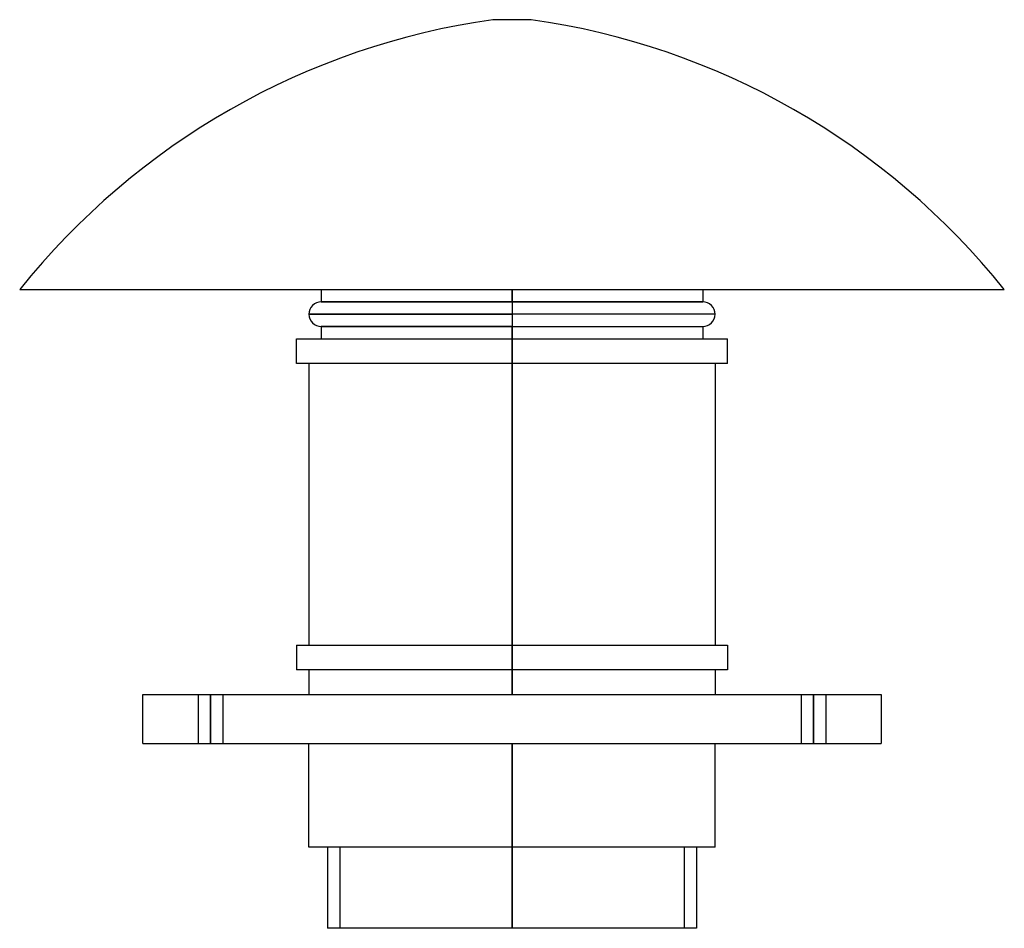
# Model space of a CAD drawing. Header units: millimetres. Extents: x -200 to 200, y -75 to 294.
import ezdxf

# ---------------------------------------------------------------- set-up
doc = ezdxf.new("R2010")
doc.units = ezdxf.units.MM
doc.layers.add('MAIN-1', color=7, linetype='Continuous')
doc.layers.add('MAIN-2', color=7, linetype='Continuous')

msp = doc.modelspace()

# ---------------------------------------------------------------- linework, layer by layer
at = {"layer": 'MAIN-1'}
for p, q in [((7.8, 294), (-7.8, 294)), ((-200, 184.4), (200, 184.4)), ((-77.5, 184.4), (-77.5, 179.4)), ((0, 179.4), (0, 184.4)), ((77.5, 184.4), (77.5, 179.4)), ((-77.5, 179.4), (0, 179.4)), ((0, 179.4), (77.5, 179.4)), ((0, 179.4), (0, 174.4)), ((-82.5, 174.4), (0, 174.4)), ((0, 174.4), (0, 169.4)), ((82.5, 174.4), (0, 174.4)), ((0, 169.4), (-77.5, 169.4)), ((-77.5, 169.4), (-77.5, 164.4)), ((0, 169.4), (77.5, 169.4)), ((0, 164.4), (0, 169.4)), ((77.5, 169.4), (77.5, 164.4)), ((-87.5, 164.4), (0, 164.4)), ((-87.5, 154.4), (-87.5, 164.4)), ((0, 164.4), (0, 154.4)), ((0, 164.4), (87.5, 164.4)), ((87.5, 154.4), (87.5, 164.4)), ((0, 154.4), (-87.5, 154.4)), ((-82.5, 154.4), (-82.5, 40)), ((0, 40), (0, 154.4)), ((87.5, 154.4), (0, 154.4)), ((82.5, 154.4), (82.5, 40)), ((-87.5, 40), (0, 40)), ((-87.5, 40), (-87.5, 30)), ((0, 40), (87.5, 40)), ((0, 30), (0, 40)), ((87.5, 40), (87.5, 30)), ((0, 30), (-87.5, 30)), ((-82.5, 30), (-82.5, 20)), ((0, 20), (0, 30)), ((87.5, 30), (0, 30)), ((82.5, 30), (82.5, 20)), ((-150, 0), (-150, 20)), ((-150, 20), (150, 20)), ((150, 20), (150, 0)), ((-150, 0), (150, 0)), ((-82.5, -42), (-82.5, 0)), ((0, 0), (0, -42)), ((82.5, -42), (82.5, 0)), ((0, -42), (-82.5, -42)), ((-75, -42), (-75, -75)), ((0, -75), (0, -42)), ((82.5, -42), (0, -42)), ((75, -42), (75, -75)), ((0, -75), (-75, -75)), ((75, -75), (0, -75))]:
    msp.add_line(p, q, dxfattribs=at)
for centre, radius, start, end in [((34.24, -3.04), 300, 98.055, 141.3325), ((-34.24, -3.04), 300, 38.6675, 81.9449), ((-77.5, 174.4), 5, 90, 180.0001), ((77.5, 174.4), 5, 359.9999, 90), ((-77.5, 174.4), 5, 180.0001, 270), ((77.5, 174.4), 5, 270, 359.9999)]:
    msp.add_arc(centre, radius, start, end, dxfattribs=at)
at = {"layer": 'MAIN-2'}
for p, q in [((0, 184.4), (0, 179.4)), ((0, 179.4), (-77.5, 179.4)), ((77.5, 179.4), (0, 179.4)), ((0, 179.4), (0, 174.4)), ((0, 174.4), (-82.5, 174.4)), ((0, 174.4), (0, 169.4)), ((82.5, 174.4), (0, 174.4)), ((-77.5, 169.4), (0, 169.4)), ((0, 169.4), (77.5, 169.4)), ((0, 169.4), (0, 164.4)), ((0, 154.4), (0, 164.4)), ((0, 154.4), (0, 40)), ((0, 40), (0, 30)), ((0, 30), (0, 20)), ((-150, 20), (-150, 20)), ((-127.5, 20), (-127.5, 0)), ((-127.5, 20), (-127.5, 0)), ((-122.5, 20), (-122.5, 0)), ((-122.5, 0), (-122.5, 20)), ((-122.5, 20), (-122.5, 0)), ((-122.5, 0), (-122.5, 20)), ((-117.5, 20), (-117.5, 0)), ((-117.5, 20), (-117.5, 0)), ((117.5, 20), (117.5, 0)), ((117.5, 20), (117.5, 0)), ((122.5, 20), (122.5, 0)), ((122.5, 0), (122.5, 20)), ((122.5, 20), (122.5, 0)), ((122.5, 0), (122.5, 20)), ((127.5, 20), (127.5, 0)), ((127.5, 20), (127.5, 0)), ((150, 20), (150, 20)), ((-150, 0), (-150, 0)), ((0, -42), (0, 0)), ((150, 0), (150, 0)), ((0, -42), (-70, -42)), ((-70, -42), (-70, -75)), ((0, -42), (0, -75)), ((0, -42), (0, -75)), ((70, -42), (0, -42)), ((0, -75), (0, -42)), ((70, -42), (70, -75))]:
    msp.add_line(p, q, dxfattribs=at)

doc.saveas('drawing.dxf')
